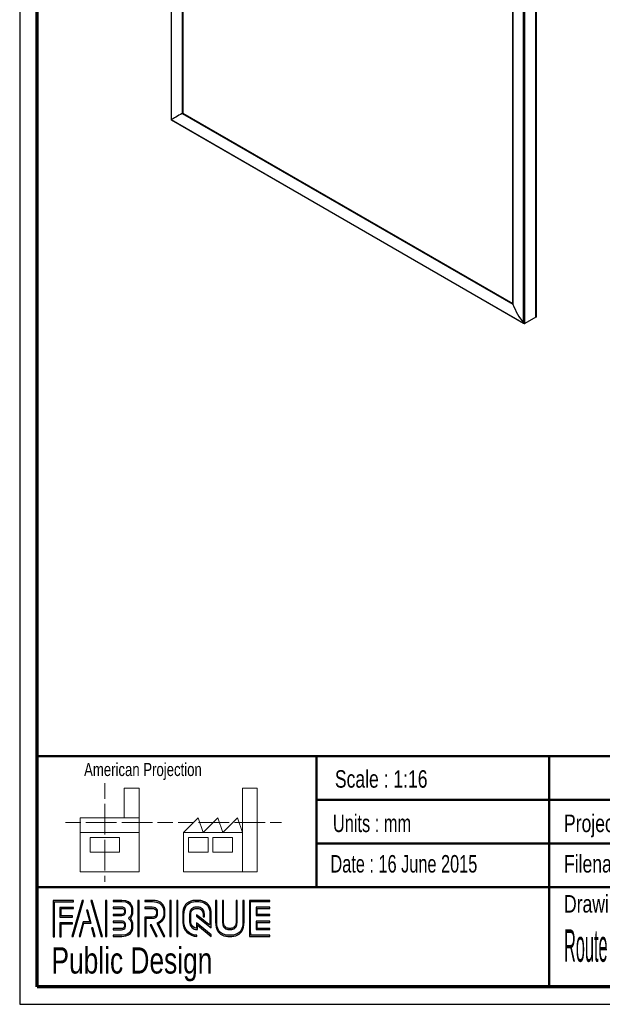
# Paper-space layout 'Exploded view' of a CAD drawing. Header units: millimetres. Extents: x 7 to 203, y 7 to 289.
# Tile 1 of 5: x 7 to 73, y 7 to 120. Entities that reach past the tile are written whole.
import ezdxf

# ---------------------------------------------------------------- set-up
doc = ezdxf.new("R2010")
doc.units = ezdxf.units.MM
for name, color, linetype in [('FORMAT', 7, 'Continuous'), ('LAYER1', 7, 'Continuous'), ('LAYER2', 7, 'Continuous'), ('LOGO', 7, 'Continuous')]:
    doc.layers.add(name, color=color, linetype=linetype)
doc.styles.add('SLDTEXTSTYLE0', font='TXT', dxfattribs={"width": 0.7})
doc.styles.add('SLDTEXTSTYLE1', font='TXT', dxfattribs={"width": 0.75})
doc.styles.add('SLDTEXTSTYLE3', font='TXT', dxfattribs={"width": 0.697368})
doc.styles.add('SLDTEXTSTYLE4', font='TXT', dxfattribs={"width": 0.37675})

psp = doc.layouts.new('Exploded view')

# ---------------------------------------------------------------- hatches: boundary and pattern name
at = {"layer": 'LOGO'}
for points in [[(10.69, 15.13), (10.83, 15.13), (10.83, 19.12), (13.02, 19.12), (13.02, 19.26), (10.69, 19.26)], [(14.15, 19.28), (14.01, 19.28), (12.83, 15.16), (12.97, 15.16)], [(16.32, 15.16), (15.14, 19.28), (14.99, 19.28), (16.17, 15.16)], [(16.82, 15.16), (16.82, 19.28), (16.68, 19.28), (16.68, 15.16)], [(20.52, 15.16), (20.52, 19.28), (20.38, 19.28), (20.38, 15.16)], [(24.17, 15.16), (24.17, 19.28), (24.03, 19.28), (24.03, 15.16)], [(24.95, 15.16), (24.95, 19.28), (24.82, 19.28), (24.82, 15.16)], [(11.59, 17.51), (11.59, 18.34), (13.02, 18.34), (13.02, 18.48), (11.45, 18.48), (11.45, 17.37), (12.89, 17.37), (12.89, 17.51)], [(13.79, 15.16), (14.2, 16.67), (15.04, 16.67), (14.64, 18.16), (14.49, 18.16), (14.86, 16.81), (14.1, 16.81), (13.65, 15.16)], [(34.03, 17.68), (34.03, 18.36), (35.46, 18.36), (35.46, 18.5), (33.89, 18.5), (33.89, 17.54), (35.46, 17.54), (35.46, 17.68)], [(11.59, 15.13), (11.59, 16.59), (12.89, 16.59), (12.89, 16.73), (11.45, 16.73), (11.45, 15.13)], [(15.49, 15.16), (15.21, 16.14), (15.07, 16.14), (15.35, 15.16)], [(22.57, 15.16), (21.91, 16.5), (21.76, 16.5), (22.42, 15.16)], [(35.46, 15.94), (35.46, 16.08), (34.03, 16.08), (34.03, 16.76), (35.46, 16.76), (35.46, 16.9), (33.89, 16.9), (33.89, 15.94)]]:
    psp.add_hatch(color=7, dxfattribs=at).paths.add_polyline_path(points, flags=0)
h = psp.add_hatch(color=7, dxfattribs=at)
edge = h.paths.add_edge_path(flags=0)
edge.add_line((17.53, 15.16), (18.54, 15.16))
edge.add_spline(control_points=[(18.54, 15.16), (19.23, 15.16), (19.8, 15.72), (19.8, 16.42), (19.8, 16.71), (19.68, 16.99), (19.48, 17.22), (19.68, 17.45), (19.8, 17.73), (19.8, 18.02), (19.8, 18.72), (19.23, 19.28), (18.54, 19.28)], knot_values=[0, 0, 0, 0, 1, 2, 3, 4, 5, 6, 7, 8, 9, 10, 10, 10, 10], weights=[1, 1, 1, 1, 1, 1, 1, 1, 1, 1, 1, 1, 1], degree=3, periodic=0)
edge.add_line((18.54, 19.28), (17.53, 19.28))
edge.add_line((17.53, 19.28), (17.53, 19.15))
edge.add_line((17.53, 19.15), (18.54, 19.15))
edge.add_spline(control_points=[(18.54, 19.15), (19.16, 19.15), (19.66, 18.64), (19.66, 18.02), (19.66, 17.75), (19.55, 17.48), (19.34, 17.27)], knot_values=[0, 0, 0, 0, 1, 2, 3, 4, 4, 4, 4], weights=[1, 1, 1, 1, 1, 1, 1], degree=3, periodic=0)
edge.add_line((19.34, 17.27), (19.29, 17.22))
edge.add_line((19.29, 17.22), (19.34, 17.17))
edge.add_spline(control_points=[(19.34, 17.17), (19.55, 16.96), (19.66, 16.69), (19.66, 16.42), (19.66, 15.8), (19.16, 15.29), (18.54, 15.29)], knot_values=[0, 0, 0, 0, 1, 2, 3, 4, 4, 4, 4], weights=[1, 1, 1, 1, 1, 1, 1], degree=3, periodic=0)
edge.add_line((18.54, 15.29), (17.53, 15.29))
edge.add_line((17.53, 15.29), (17.53, 15.16))
h = psp.add_hatch(color=7, dxfattribs=at)
edge = h.paths.add_edge_path(flags=0)
edge.add_line((23.29, 15.16), (23.44, 15.16))
edge.add_line((23.44, 15.16), (22.72, 16.63))
edge.add_spline(control_points=[(22.72, 16.63), (23.18, 16.87), (23.47, 17.35), (23.47, 17.87), (23.47, 18.65), (22.84, 19.28), (22.06, 19.28)], knot_values=[0, 0, 0, 0, 1, 2, 3, 4, 4, 4, 4], weights=[1, 1, 1, 1, 1, 1, 1], degree=3, periodic=0)
edge.add_line((22.06, 19.28), (21.17, 19.28))
edge.add_line((21.17, 19.28), (21.17, 19.14))
edge.add_line((21.17, 19.14), (22.06, 19.14))
edge.add_spline(control_points=[(22.06, 19.14), (22.76, 19.14), (23.33, 18.57), (23.33, 17.87), (23.33, 17.38), (23.05, 16.93), (22.6, 16.72)], knot_values=[0, 0, 0, 0, 1, 2, 3, 4, 4, 4, 4], weights=[1, 1, 1, 1, 1, 1, 1], degree=3, periodic=0)
edge.add_line((22.6, 16.72), (22.54, 16.69))
edge.add_line((22.54, 16.69), (23.29, 15.16))
h = psp.add_hatch(color=7, dxfattribs=at)
edge = h.paths.add_edge_path(flags=0)
edge.add_line((28.76, 16.14), (28.76, 17.65))
edge.add_spline(control_points=[(28.76, 17.65), (28.76, 18.55), (28.03, 19.28), (27.13, 19.28), (26.23, 19.28), (25.5, 18.55), (25.5, 17.65)], knot_values=[0, 0, 0, 0, 1, 2, 3, 4, 4, 4, 4], weights=[1, 1, 1, 1, 1, 1, 1], degree=3, periodic=0)
edge.add_line((25.5, 17.65), (25.5, 16.79))
edge.add_spline(control_points=[(25.5, 16.79), (25.5, 15.89), (26.23, 15.16), (27.13, 15.16)], knot_values=[1, 1, 1, 1, 2, 2, 2, 2], weights=[1, 1, 1, 1], degree=3, periodic=0)
edge.add_line((27.13, 15.16), (27.13, 15.29))
edge.add_spline(control_points=[(27.13, 15.29), (26.31, 15.29), (25.64, 15.97), (25.64, 16.79)], knot_values=[3, 3, 3, 3, 4, 4, 4, 4], weights=[1, 1, 1, 1], degree=3, periodic=0)
edge.add_line((25.64, 16.79), (25.64, 17.65))
edge.add_spline(control_points=[(25.64, 17.65), (25.64, 18.47), (26.31, 19.14), (27.13, 19.14), (27.95, 19.14), (28.62, 18.47), (28.62, 17.65)], knot_values=[0, 0, 0, 0, 1, 2, 3, 4, 4, 4, 4], weights=[1, 1, 1, 1, 1, 1, 1], degree=3, periodic=0)
edge.add_spline(control_points=[(28.62, 17.65), (28.62, 16.65), (28.62, 16.42), (28.43, 16.57), (27.06, 17.64)], knot_values=[0, 0, 0, 0, 1, 2, 2, 2, 2], weights=[1, 1, 1, 1, 1], degree=3, periodic=0)
edge.add_line((27.06, 17.64), (27.06, 17.47))
edge.add_line((27.06, 17.47), (28.76, 16.14))
h = psp.add_hatch(color=7, dxfattribs=at)
edge = h.paths.add_edge_path(flags=0)
edge.add_line((29.26, 19.28), (29.26, 16.79))
edge.add_spline(control_points=[(29.26, 16.79), (29.26, 15.89), (29.99, 15.16), (30.89, 15.16), (31.79, 15.16), (32.52, 15.89), (32.52, 16.79)], knot_values=[0, 0, 0, 0, 1, 2, 3, 4, 4, 4, 4], weights=[1, 1, 1, 1, 1, 1, 1], degree=3, periodic=0)
edge.add_line((32.52, 16.79), (32.52, 19.28))
edge.add_line((32.52, 19.28), (32.38, 19.28))
edge.add_line((32.38, 19.28), (32.38, 16.79))
edge.add_spline(control_points=[(32.38, 16.79), (32.38, 15.97), (31.71, 15.29), (30.89, 15.29), (30.07, 15.29), (29.4, 15.97), (29.4, 16.79)], knot_values=[0, 0, 0, 0, 1, 2, 3, 4, 4, 4, 4], weights=[1, 1, 1, 1, 1, 1, 1], degree=3, periodic=0)
edge.add_line((29.4, 16.79), (29.4, 19.28))
edge.add_line((29.4, 19.28), (29.26, 19.28))
h = psp.add_hatch(color=7, dxfattribs=at)
edge = h.paths.add_edge_path(flags=0)
edge.add_line((30.04, 19.28), (30.04, 16.79))
edge.add_spline(control_points=[(30.04, 16.79), (30.04, 16.32), (30.42, 15.94), (30.89, 15.94), (31.36, 15.94), (31.74, 16.32), (31.74, 16.79)], knot_values=[0, 0, 0, 0, 1, 2, 3, 4, 4, 4, 4], weights=[1, 1, 1, 1, 1, 1, 1], degree=3, periodic=0)
edge.add_line((31.74, 16.79), (31.74, 19.28))
edge.add_line((31.74, 19.28), (31.6, 19.28))
edge.add_line((31.6, 19.28), (31.6, 16.79))
edge.add_spline(control_points=[(31.6, 16.79), (31.6, 16.4), (31.28, 16.08), (30.89, 16.08), (30.5, 16.08), (30.18, 16.4), (30.18, 16.79)], knot_values=[0, 0, 0, 0, 1, 2, 3, 4, 4, 4, 4], weights=[1, 1, 1, 1, 1, 1, 1], degree=3, periodic=0)
edge.add_line((30.18, 16.79), (30.18, 19.28))
edge.add_line((30.18, 19.28), (30.04, 19.28))
h = psp.add_hatch(color=7, dxfattribs=at)
edge = h.paths.add_edge_path(flags=0)
edge.add_line((35.46, 15.16), (35.46, 15.29))
edge.add_spline(control_points=[(35.46, 15.29), (33.4, 15.29), (33.27, 15.29), (33.27, 15.42), (33.27, 19.01), (33.27, 19.14)], knot_values=[0, 0, 0, 0, 1, 2, 3, 3, 3, 3], weights=[1, 1, 1, 1, 1, 1], degree=3, periodic=0)
edge.add_line((33.27, 19.14), (35.46, 19.14))
edge.add_line((35.46, 19.14), (35.46, 19.28))
edge.add_line((35.46, 19.28), (33.13, 19.28))
edge.add_line((33.13, 19.28), (33.13, 15.16))
edge.add_line((33.13, 15.16), (35.46, 15.16))
h = psp.add_hatch(color=7, dxfattribs=at)
edge = h.paths.add_edge_path(flags=0)
edge.add_line((17.53, 17.54), (18.54, 17.54))
edge.add_spline(control_points=[(18.54, 17.54), (18.79, 17.57), (18.97, 17.78), (18.97, 18.02), (18.97, 18.29), (18.76, 18.51), (18.48, 18.51)], knot_values=[0, 0, 0, 0, 1, 2, 3, 4, 4, 4, 4], weights=[1, 1, 1, 1, 1, 1, 1], degree=3, periodic=0)
edge.add_line((18.48, 18.51), (17.53, 18.51))
edge.add_line((17.53, 18.51), (17.53, 18.37))
edge.add_line((17.53, 18.37), (18.48, 18.37))
edge.add_spline(control_points=[(18.48, 18.37), (18.68, 18.37), (18.83, 18.22), (18.83, 18.02), (18.83, 17.85), (18.7, 17.7), (18.53, 17.68)], knot_values=[0, 0, 0, 0, 1, 2, 3, 4, 4, 4, 4], weights=[1, 1, 1, 1, 1, 1, 1], degree=3, periodic=0)
edge.add_line((18.53, 17.68), (17.53, 17.68))
edge.add_line((17.53, 17.68), (17.53, 17.54))
h = psp.add_hatch(color=7, dxfattribs=at)
edge = h.paths.add_edge_path(flags=0)
edge.add_line((21.17, 18.36), (22.01, 18.36))
edge.add_spline(control_points=[(22.01, 18.36), (22.28, 18.36), (22.49, 18.14), (22.49, 17.87), (22.49, 17.6), (22.28, 17.38), (22.01, 17.38)], knot_values=[0, 0, 0, 0, 1, 2, 3, 4, 4, 4, 4], weights=[1, 1, 1, 1, 1, 1, 1], degree=3, periodic=0)
edge.add_line((22.01, 17.38), (21.17, 17.38))
edge.add_line((21.17, 17.38), (21.17, 15.16))
edge.add_line((21.17, 15.16), (21.31, 15.16))
edge.add_line((21.31, 15.16), (21.31, 17.24))
edge.add_line((21.31, 17.24), (22.01, 17.24))
edge.add_spline(control_points=[(22.01, 17.24), (22.35, 17.24), (22.63, 17.52), (22.63, 17.87), (22.63, 18.22), (22.35, 18.5), (22.01, 18.5)], knot_values=[0, 0, 0, 0, 1, 2, 3, 4, 4, 4, 4], weights=[1, 1, 1, 1, 1, 1, 1], degree=3, periodic=0)
edge.add_line((22.01, 18.5), (21.17, 18.5))
edge.add_line((21.17, 18.5), (21.17, 18.36))
h = psp.add_hatch(color=7, dxfattribs=at)
edge = h.paths.add_edge_path(flags=0)
edge.add_line((28.76, 15.16), (28.76, 15.35))
edge.add_line((28.76, 15.35), (27.06, 16.72))
edge.add_line((27.06, 16.72), (27.06, 16.09))
edge.add_spline(control_points=[(27.06, 16.09), (26.7, 16.13), (26.42, 16.42), (26.42, 16.79)], knot_values=[0, 0, 0, 0, 1, 1, 1, 1], weights=[1, 1, 1, 1], degree=3, periodic=0)
edge.add_line((26.42, 16.79), (26.42, 17.65))
edge.add_spline(control_points=[(26.42, 17.65), (26.42, 18.04), (26.74, 18.36), (27.13, 18.36), (27.52, 18.36), (27.84, 18.04), (27.84, 17.65)], knot_values=[0, 0, 0, 0, 1, 2, 3, 4, 4, 4, 4], weights=[1, 1, 1, 1, 1, 1, 1], degree=3, periodic=0)
edge.add_line((27.84, 17.65), (27.84, 17.41))
edge.add_line((27.84, 17.41), (27.98, 17.41))
edge.add_line((27.98, 17.41), (27.98, 17.65))
edge.add_spline(control_points=[(27.98, 17.65), (27.98, 18.12), (27.6, 18.5), (27.13, 18.5), (26.66, 18.5), (26.28, 18.12), (26.28, 17.65)], knot_values=[0, 0, 0, 0, 1, 2, 3, 4, 4, 4, 4], weights=[1, 1, 1, 1, 1, 1, 1], degree=3, periodic=0)
edge.add_line((26.28, 17.65), (26.28, 16.79))
edge.add_spline(control_points=[(26.28, 16.79), (26.28, 16.32), (26.66, 15.94), (27.13, 15.94)], knot_values=[0, 0, 0, 0, 1, 1, 1, 1], weights=[1, 1, 1, 1], degree=3, periodic=0)
edge.add_line((27.13, 15.94), (27.2, 15.94))
edge.add_line((27.2, 15.94), (27.2, 16.44))
edge.add_line((27.2, 16.44), (28.76, 15.16))
h = psp.add_hatch(color=7, dxfattribs=at)
edge = h.paths.add_edge_path(flags=0)
edge.add_line((17.53, 15.93), (18.48, 15.93))
edge.add_spline(control_points=[(18.48, 15.93), (18.75, 15.93), (18.97, 16.15), (18.97, 16.42), (18.97, 16.69), (18.76, 16.9), (18.48, 16.9), (18.48, 16.9), (17.53, 16.9)], knot_values=[0, 0, 0, 0, 1, 2, 3, 4, 5, 6, 6, 6, 6], weights=[1, 1, 1, 1, 1, 1, 1, 1, 1], degree=3, periodic=0)
edge.add_line((17.53, 16.9), (17.53, 16.76))
edge.add_line((17.53, 16.76), (18.48, 16.76))
edge.add_spline(control_points=[(18.48, 16.76), (18.68, 16.76), (18.83, 16.61), (18.83, 16.42), (18.83, 16.22), (18.68, 16.07), (18.48, 16.07)], knot_values=[0, 0, 0, 0, 1, 2, 3, 4, 4, 4, 4], weights=[1, 1, 1, 1, 1, 1, 1], degree=3, periodic=0)
edge.add_line((18.48, 16.07), (17.53, 16.07))
edge.add_line((17.53, 16.07), (17.53, 15.93))

# ---------------------------------------------------------------- linework, layer by layer
at = {"color": 7, "linetype": 'Continuous', "lineweight": 25}
for p, q in [((24.18, 195.32), (24.18, 108.62)), ((24.19, 195.24), (24.19, 108.63)), ((25.44, 193.1), (25.44, 109.35)), ((25.51, 193.06), (25.51, 109.39)), ((65.91, 86.02), (65.91, 172.78)), ((65.98, 86.17), (65.98, 172.82)), ((64.5, 85.35), (64.5, 171.97)), ((64.65, 85.3), (64.65, 172.05)), ((63.27, 171.26), (63.27, 87.54)), ((63.28, 87.51), (63.28, 171.26)), ((25.44, 109.35), (63.28, 87.51)), ((25.51, 109.39), (25.5, 109.38)), ((25.51, 109.39), (63.27, 87.59)), ((24.18, 108.62), (64.56, 85.3)), ((24.19, 108.63), (64.5, 85.35)), ((65.91, 86.02), (64.65, 85.3))]:
    psp.add_line(p, q, dxfattribs=at)
at = {"color": 8, "linetype": 'Continuous', "lineweight": 25}
for p, q in [((25.5, 193.06), (25.5, 109.38)), ((25.5, 109.38), (63.27, 87.58))]:
    psp.add_line(p, q, dxfattribs=at)
at = {"color": 7, "linetype": 'Continuous', "lineweight": 18}
for p, q in [((16.58, 32.68), (16.58, 30.92)), ((20.5, 32.11), (18.82, 32.11)), ((18.82, 32.11), (18.82, 28.74)), ((20.5, 27.05), (20.5, 32.11)), ((32.32, 27.05), (32.32, 32.12)), ((32.32, 32.12), (34, 32.12)), ((34, 32.12), (34, 22.55)), ((16.58, 30.33), (16.58, 28.57)), ((12.09, 28.18), (13.84, 28.18)), ((13.77, 28.74), (13.77, 27.05)), ((13.77, 28.74), (20.5, 28.74)), ((14.42, 28.18), (16.18, 28.18)), ((16.18, 28.18), (17.93, 28.18)), ((16.58, 28.57), (16.58, 26.81)), ((18.52, 28.18), (20.27, 28.18)), ((20.27, 28.18), (22.03, 28.18)), ((22.61, 28.18), (24.37, 28.18)), ((24.98, 28.18), (26.73, 28.18)), ((25.59, 27.05), (27.27, 28.74)), ((27.27, 28.74), (27.84, 27.05)), ((27.32, 28.18), (29.07, 28.18)), ((27.84, 27.05), (29.52, 28.74)), ((29.07, 28.18), (30.83, 28.18)), ((29.52, 28.74), (30.08, 27.05)), ((30.08, 27.05), (31.76, 28.74)), ((31.41, 28.18), (33.17, 28.18)), ((31.76, 28.74), (32.32, 27.05)), ((33.17, 28.18), (34.92, 28.18)), ((35.51, 28.18), (36.81, 28.18)), ((13.77, 27.05), (20.5, 27.05)), ((13.77, 27.05), (13.77, 22.55)), ((20.5, 27.05), (20.5, 22.55)), ((32.32, 27.05), (25.59, 27.05)), ((25.59, 27.05), (25.59, 22.55)), ((32.32, 27.05), (32.32, 22.55)), ((14.9, 26.49), (18.26, 26.49)), ((14.9, 24.8), (14.9, 26.49)), ((16.58, 26.22), (16.58, 24.46)), ((18.26, 26.49), (18.26, 24.8)), ((26.15, 26.49), (28.4, 26.49)), ((26.15, 24.81), (26.15, 26.49)), ((28.4, 26.49), (28.4, 24.81)), ((28.96, 26.49), (31.2, 26.49)), ((28.96, 24.81), (28.96, 26.49)), ((31.2, 26.49), (31.2, 24.81)), ((18.26, 24.8), (14.9, 24.8)), ((28.4, 24.81), (26.15, 24.81)), ((31.2, 24.81), (28.96, 24.81)), ((16.58, 24.46), (16.58, 22.7)), ((13.77, 22.55), (20.5, 22.55)), ((25.59, 22.55), (32.32, 22.55)), ((32.32, 22.55), (34, 22.55)), ((16.58, 22.11), (16.58, 21.42))]:
    psp.add_line(p, q, dxfattribs=at)
at = {"color": 7, "linetype": 'Continuous', "lineweight": 25}
for centre, major_axis, ratio, start_param, end_param in [((26.75, 110.1), (2.89, 1.67), 0.00007, 2.038403, 2.654338), ((25.47, 109.36), (0.05, 0.0289), 0.00007, 0.785358, 2.038403), ((24.3, 108.69), (0.125, 0.072), 0.00007, 2.654338, 3.141552), ((63.32, 87.51), (-0.0354, 0.0612), 0.577335, 0.785358, 1.253004), ((65.86, 87.52), (-2.04, 3.54), 0.577335, 1.253004, 1.86894), ((65.76, 86.29), (-0.155, 0.268), 0.577335, 3.141552, 3.92695), ((64.56, 85.45), (-0.088, 0.153), 0.577335, 1.86894, 3.141552)]:
    psp.add_ellipse(centre, major_axis=major_axis, ratio=ratio, start_param=start_param, end_param=end_param, dxfattribs=at)
at = {"layer": 'LAYER1', "lineweight": 50}
for p, q in [((8.85, 35.78), (201.35, 35.78)), ((40.81, 35.78), (40.81, 20.78)), ((67.43, 35.78), (67.43, 9.39)), ((40.81, 30.78), (132.85, 30.78)), ((40.81, 25.78), (132.85, 25.78)), ((8.85, 20.78), (201.35, 20.78))]:
    psp.add_line(p, q, dxfattribs=at)
at = {"layer": 'LAYER2', "lineweight": 70}
for p, q in [((8.85, 9.39), (8.85, 287.7)), ((201.35, 9.39), (8.85, 9.39))]:
    psp.add_line(p, q, dxfattribs=at)
at = {"layer": 'LOGO'}
for p, q in [((6.85, 289.02), (6.85, 7.39)), ((6.85, 7.39), (203.35, 7.39))]:
    psp.add_line(p, q, dxfattribs=at)
at = {"layer": 'LOGO', "color": 7, "linetype": 'Continuous', "lineweight": 25}
for p, q in [((13.02, 19.26), (10.69, 19.26)), ((14.01, 19.28), (12.83, 15.16)), ((12.97, 15.16), (14.15, 19.28))]:
    psp.add_line(p, q, dxfattribs=at)
at = {"layer": 'LOGO', "color": 7, "lineweight": 25}
for p, q in [((10.69, 19.26), (10.69, 15.13)), ((13.02, 19.12), (13.02, 19.26)), ((14.15, 19.28), (14.01, 19.28)), ((14.99, 19.28), (16.17, 15.16)), ((15.14, 19.28), (14.99, 19.28)), ((16.32, 15.16), (15.14, 19.28)), ((16.68, 19.28), (16.68, 15.16)), ((16.82, 19.28), (16.68, 19.28)), ((16.82, 15.16), (16.82, 19.28)), ((17.53, 19.28), (17.53, 19.15)), ((18.54, 19.28), (17.53, 19.28)), ((20.38, 19.28), (20.38, 15.16)), ((20.52, 19.28), (20.38, 19.28)), ((20.52, 15.16), (20.52, 19.28)), ((22.06, 19.28), (21.17, 19.28)), ((21.17, 19.28), (21.17, 19.14)), ((24.03, 19.28), (24.03, 15.16)), ((24.17, 19.28), (24.03, 19.28)), ((24.17, 15.16), (24.17, 19.28)), ((24.82, 19.28), (24.82, 15.16)), ((24.95, 19.28), (24.82, 19.28)), ((24.95, 15.16), (24.95, 19.28)), ((29.4, 19.28), (29.26, 19.28)), ((29.26, 19.28), (29.26, 16.79)), ((29.4, 19.28), (29.26, 19.28)), ((29.26, 19.28), (29.26, 16.79)), ((29.4, 16.79), (29.4, 19.28)), ((29.4, 16.79), (29.4, 19.28)), ((30.18, 19.28), (30.04, 19.28)), ((30.04, 19.28), (30.04, 16.79)), ((30.18, 19.28), (30.04, 19.28)), ((30.04, 19.28), (30.04, 16.79)), ((30.18, 16.79), (30.18, 19.28)), ((30.18, 16.79), (30.18, 19.28)), ((31.6, 19.28), (31.6, 16.79)), ((31.74, 19.28), (31.6, 19.28)), ((31.6, 19.28), (31.6, 16.79)), ((31.74, 19.28), (31.6, 19.28)), ((31.74, 16.79), (31.74, 19.28)), ((31.74, 16.79), (31.74, 19.28)), ((32.38, 19.28), (32.38, 16.79)), ((32.52, 19.28), (32.38, 19.28)), ((32.38, 19.28), (32.38, 16.79)), ((32.52, 19.28), (32.38, 19.28)), ((32.52, 16.79), (32.52, 19.28)), ((32.52, 16.79), (32.52, 19.28)), ((35.46, 19.28), (33.13, 19.28)), ((33.13, 19.28), (33.13, 15.16)), ((35.46, 19.28), (33.13, 19.28)), ((33.13, 19.28), (33.13, 15.16)), ((35.46, 19.14), (35.46, 19.28)), ((35.46, 19.14), (35.46, 19.28)), ((10.83, 19.12), (13.02, 19.12)), ((10.83, 15.13), (10.83, 19.12)), ((13.02, 18.48), (11.45, 18.48)), ((11.45, 18.48), (11.45, 17.37)), ((11.59, 17.51), (11.59, 18.34)), ((11.59, 18.34), (13.02, 18.34)), ((13.02, 18.34), (13.02, 18.48)), ((14.64, 18.16), (14.49, 18.16)), ((14.49, 18.16), (14.86, 16.81)), ((15.04, 16.67), (14.64, 18.16)), ((17.53, 19.15), (18.54, 19.15)), ((17.53, 18.51), (17.53, 18.37)), ((18.48, 18.51), (17.53, 18.51)), ((17.53, 18.37), (18.48, 18.37)), ((21.17, 19.14), (22.06, 19.14)), ((22.01, 18.5), (21.17, 18.5)), ((21.17, 18.5), (21.17, 18.36)), ((22.01, 18.5), (21.17, 18.5)), ((21.17, 18.5), (21.17, 18.36)), ((21.17, 18.36), (22.01, 18.36)), ((21.17, 18.36), (22.01, 18.36)), ((33.27, 19.14), (35.46, 19.14)), ((33.27, 19.14), (35.46, 19.14)), ((35.46, 18.5), (33.89, 18.5)), ((33.89, 18.5), (33.89, 17.54)), ((35.46, 18.5), (33.89, 18.5)), ((33.89, 18.5), (33.89, 17.54)), ((34.03, 17.68), (34.03, 18.36)), ((34.03, 18.36), (35.46, 18.36)), ((34.03, 17.68), (34.03, 18.36)), ((34.03, 18.36), (35.46, 18.36)), ((35.46, 18.36), (35.46, 18.5)), ((35.46, 18.36), (35.46, 18.5)), ((11.45, 17.37), (12.89, 17.37)), ((12.89, 17.51), (11.59, 17.51)), ((12.89, 17.37), (12.89, 17.51)), ((18.53, 17.68), (17.53, 17.68)), ((17.53, 17.68), (17.53, 17.54)), ((17.53, 17.54), (18.54, 17.54)), ((19.34, 17.27), (19.29, 17.22)), ((19.29, 17.22), (19.34, 17.17)), ((22.01, 17.38), (21.17, 17.38)), ((21.17, 17.38), (21.17, 15.16)), ((22.01, 17.38), (21.17, 17.38)), ((21.17, 17.38), (21.17, 15.16)), ((21.31, 15.16), (21.31, 17.24)), ((21.31, 17.24), (22.01, 17.24)), ((21.31, 15.16), (21.31, 17.24)), ((21.31, 17.24), (22.01, 17.24)), ((25.5, 17.65), (25.5, 16.79)), ((25.5, 17.65), (25.5, 16.79)), ((25.64, 16.79), (25.64, 17.65)), ((25.64, 16.79), (25.64, 17.65)), ((26.28, 17.65), (26.28, 16.79)), ((26.42, 16.79), (26.42, 17.65)), ((27.06, 17.64), (27.06, 17.47)), ((27.06, 17.64), (27.06, 17.47)), ((27.06, 17.47), (28.76, 16.14)), ((27.06, 17.47), (28.76, 16.14)), ((27.84, 17.65), (27.84, 17.41)), ((27.84, 17.41), (27.98, 17.41)), ((27.98, 17.41), (27.98, 17.65)), ((28.76, 16.14), (28.76, 17.65)), ((28.76, 16.14), (28.76, 17.65)), ((33.89, 17.54), (35.46, 17.54)), ((33.89, 17.54), (35.46, 17.54)), ((35.46, 17.68), (34.03, 17.68)), ((35.46, 17.68), (34.03, 17.68)), ((35.46, 17.54), (35.46, 17.68)), ((35.46, 17.54), (35.46, 17.68)), ((12.89, 16.73), (11.45, 16.73)), ((11.45, 16.73), (11.45, 15.13)), ((11.59, 15.13), (11.59, 16.59)), ((11.59, 16.59), (12.89, 16.59)), ((12.89, 16.59), (12.89, 16.73)), ((14.1, 16.81), (13.65, 15.16)), ((13.79, 15.16), (14.2, 16.67)), ((14.86, 16.81), (14.1, 16.81)), ((15.07, 16.14), (15.35, 15.16)), ((15.21, 16.14), (15.07, 16.14)), ((15.49, 15.16), (15.21, 16.14)), ((17.53, 16.9), (17.53, 16.76)), ((17.53, 16.76), (18.48, 16.76)), ((18.48, 16.07), (17.53, 16.07)), ((17.53, 16.07), (17.53, 15.93)), ((17.53, 15.93), (18.48, 15.93)), ((21.76, 16.5), (22.42, 15.16)), ((21.91, 16.5), (21.76, 16.5)), ((21.76, 16.5), (22.42, 15.16)), ((21.91, 16.5), (21.76, 16.5)), ((22.57, 15.16), (21.91, 16.5)), ((22.57, 15.16), (21.91, 16.5)), ((22.6, 16.72), (22.54, 16.69)), ((22.54, 16.69), (23.29, 15.16)), ((23.44, 15.16), (22.72, 16.63)), ((28.76, 15.35), (27.06, 16.72)), ((27.06, 16.72), (27.06, 16.09)), ((27.13, 15.94), (27.2, 15.94)), ((27.2, 15.94), (27.2, 16.44)), ((27.2, 16.44), (28.76, 15.16)), ((35.46, 16.9), (33.89, 16.9)), ((33.89, 16.9), (33.89, 15.94)), ((35.46, 16.9), (33.89, 16.9)), ((33.89, 16.9), (33.89, 15.94)), ((33.89, 15.94), (35.46, 15.94)), ((33.89, 15.94), (35.46, 15.94)), ((34.03, 16.08), (34.03, 16.76)), ((34.03, 16.76), (35.46, 16.76)), ((34.03, 16.08), (34.03, 16.76)), ((34.03, 16.76), (35.46, 16.76)), ((35.46, 16.08), (34.03, 16.08)), ((35.46, 16.08), (34.03, 16.08)), ((35.46, 16.76), (35.46, 16.9)), ((35.46, 16.76), (35.46, 16.9)), ((35.46, 15.94), (35.46, 16.08)), ((35.46, 15.94), (35.46, 16.08)), ((10.69, 15.13), (10.83, 15.13)), ((11.45, 15.13), (11.59, 15.13)), ((12.83, 15.16), (12.97, 15.16)), ((13.65, 15.16), (13.79, 15.16)), ((15.35, 15.16), (15.49, 15.16)), ((16.17, 15.16), (16.32, 15.16)), ((16.68, 15.16), (16.82, 15.16)), ((18.54, 15.29), (17.53, 15.29)), ((17.53, 15.29), (17.53, 15.16)), ((17.53, 15.16), (18.54, 15.16)), ((20.38, 15.16), (20.52, 15.16)), ((21.17, 15.16), (21.31, 15.16)), ((21.17, 15.16), (21.31, 15.16)), ((22.42, 15.16), (22.57, 15.16)), ((22.42, 15.16), (22.57, 15.16)), ((23.29, 15.16), (23.44, 15.16)), ((24.03, 15.16), (24.17, 15.16)), ((24.82, 15.16), (24.95, 15.16)), ((27.13, 15.16), (27.13, 15.29)), ((27.13, 15.16), (27.13, 15.29)), ((28.76, 15.16), (28.76, 15.35)), ((33.13, 15.16), (35.46, 15.16)), ((33.13, 15.16), (35.46, 15.16)), ((35.46, 15.16), (35.46, 15.29)), ((35.46, 15.16), (35.46, 15.29))]:
    psp.add_line(p, q, dxfattribs=at)
for points, degree in [([(18.54, 15.16), (19.23, 15.16), (19.8, 15.72), (19.8, 16.42), (19.8, 16.71), (19.68, 16.99), (19.48, 17.22), (19.68, 17.45), (19.8, 17.73), (19.8, 18.02), (19.8, 18.72), (19.23, 19.28), (18.54, 19.28)], 3), ([(22.72, 16.63), (23.18, 16.87), (23.47, 17.35), (23.47, 17.87), (23.47, 18.65), (22.84, 19.28), (22.06, 19.28)], 3), ([(28.76, 17.65), (28.76, 18.55), (28.03, 19.28), (27.13, 19.28), (26.23, 19.28), (25.5, 18.55), (25.5, 17.65)], 3), ([(18.54, 17.54), (18.79, 17.57), (18.97, 17.78), (18.97, 18.02), (18.97, 18.29), (18.76, 18.51), (18.48, 18.51)], 3), ([(18.48, 18.37), (18.68, 18.37), (18.83, 18.22), (18.83, 18.02), (18.83, 17.85), (18.7, 17.7), (18.53, 17.68)], 3), ([(18.54, 19.15), (19.16, 19.15), (19.66, 18.64), (19.66, 18.02), (19.66, 17.75), (19.55, 17.48), (19.34, 17.27)], 3), ([(22.01, 17.24), (22.35, 17.24), (22.63, 17.52), (22.63, 17.87), (22.63, 18.22), (22.35, 18.5), (22.01, 18.5)], 3), ([(22.01, 18.36), (22.28, 18.36), (22.49, 18.14), (22.49, 17.87), (22.49, 17.6), (22.28, 17.38), (22.01, 17.38)], 3), ([(22.06, 19.14), (22.76, 19.14), (23.33, 18.57), (23.33, 17.87), (23.33, 17.38), (23.05, 16.93), (22.6, 16.72)], 3), ([(25.64, 17.65), (25.64, 18.47), (26.31, 19.14), (27.13, 19.14), (27.95, 19.14), (28.62, 18.47), (28.62, 17.65)], 3), ([(27.98, 17.65), (27.98, 18.12), (27.6, 18.5), (27.13, 18.5), (26.66, 18.5), (26.28, 18.12), (26.28, 17.65)], 3), ([(26.42, 17.65), (26.42, 18.04), (26.74, 18.36), (27.13, 18.36), (27.52, 18.36), (27.84, 18.04), (27.84, 17.65)], 3), ([(35.46, 15.29), (33.4, 15.29), (33.27, 15.29), (33.27, 15.42), (33.27, 19.01), (33.27, 19.14)], 3), ([(19.34, 17.17), (19.55, 16.96), (19.66, 16.69), (19.66, 16.42), (19.66, 15.8), (19.16, 15.29), (18.54, 15.29)], 3), ([(28.62, 17.65), (28.62, 16.65), (28.62, 16.42), (28.43, 16.57), (27.06, 17.64)], 3), ([(14.2, 16.67), (14.29, 16.67), (15.04, 16.67)], 2), ([(18.48, 15.93), (18.75, 15.93), (18.97, 16.15), (18.97, 16.42), (18.97, 16.69), (18.76, 16.9), (18.48, 16.9), (18.48, 16.9), (17.53, 16.9)], 3), ([(18.48, 16.76), (18.68, 16.76), (18.83, 16.61), (18.83, 16.42), (18.83, 16.22), (18.68, 16.07), (18.48, 16.07)], 3), ([(25.5, 16.79), (25.5, 15.89), (26.23, 15.16), (27.13, 15.16)], 3), ([(25.5, 16.79), (25.5, 15.89), (26.23, 15.16), (27.13, 15.16)], 3), ([(27.13, 15.29), (26.31, 15.29), (25.64, 15.97), (25.64, 16.79)], 3), ([(27.13, 15.29), (26.31, 15.29), (25.64, 15.97), (25.64, 16.79)], 3), ([(26.28, 16.79), (26.28, 16.32), (26.66, 15.94), (27.13, 15.94)], 3), ([(27.06, 16.09), (26.7, 16.13), (26.42, 16.42), (26.42, 16.79)], 3), ([(29.26, 16.79), (29.26, 15.89), (29.99, 15.16), (30.89, 15.16), (31.79, 15.16), (32.52, 15.89), (32.52, 16.79)], 3), ([(32.38, 16.79), (32.38, 15.97), (31.71, 15.29), (30.89, 15.29), (30.07, 15.29), (29.4, 15.97), (29.4, 16.79)], 3), ([(30.04, 16.79), (30.04, 16.32), (30.42, 15.94), (30.89, 15.94), (31.36, 15.94), (31.74, 16.32), (31.74, 16.79)], 3), ([(31.6, 16.79), (31.6, 16.4), (31.28, 16.08), (30.89, 16.08), (30.5, 16.08), (30.18, 16.4), (30.18, 16.79)], 3)]:
    psp.add_open_spline(points, degree=degree, dxfattribs=at)

# ---------------------------------------------------------------- texts
at = {"layer": 'FORMAT', "color": 218, "insert": (69.12, 15.96), "char_height": 3.7042, "attachment_point": 1, "style": 'SLDTEXTSTYLE4'}
psp.add_mtext('Route informatie element type 1', dxfattribs=at)
at = {"layer": 'LAYER1', "attachment_point": 1}
for s, insert, char_height, style in [('American Projection', (14.22, 35.01), 1.5, 'SLDTEXTSTYLE1'), ('Scale : 1:16', (42.91, 34.18), 2, 'SLDTEXTSTYLE1'), ('Project: Metro Amsterdam Wayfinding', (69.12, 29.1), 2, 'SLDTEXTSTYLE1'), ('Units : mm', (42.68, 29.1), 2, 'SLDTEXTSTYLE0'), ('Date : 16 June 2015', (42.4, 24.47), 2, 'SLDTEXTSTYLE3'), ('Filename: MA-TR-Route informatie element', (69.12, 24.47), 2, 'SLDTEXTSTYLE1'), ('Drawing Name :', (69.12, 19.89), 2, 'SLDTEXTSTYLE1')]:
    psp.add_mtext(s, dxfattribs=dict(at, insert=insert, char_height=char_height, style=style))
at = {"layer": 'LOGO', "insert": (10.49, 13.91), "char_height": 3, "attachment_point": 1, "style": 'SLDTEXTSTYLE1'}
psp.add_mtext('Public Design', dxfattribs=at)

doc.saveas('drawing.dxf')
